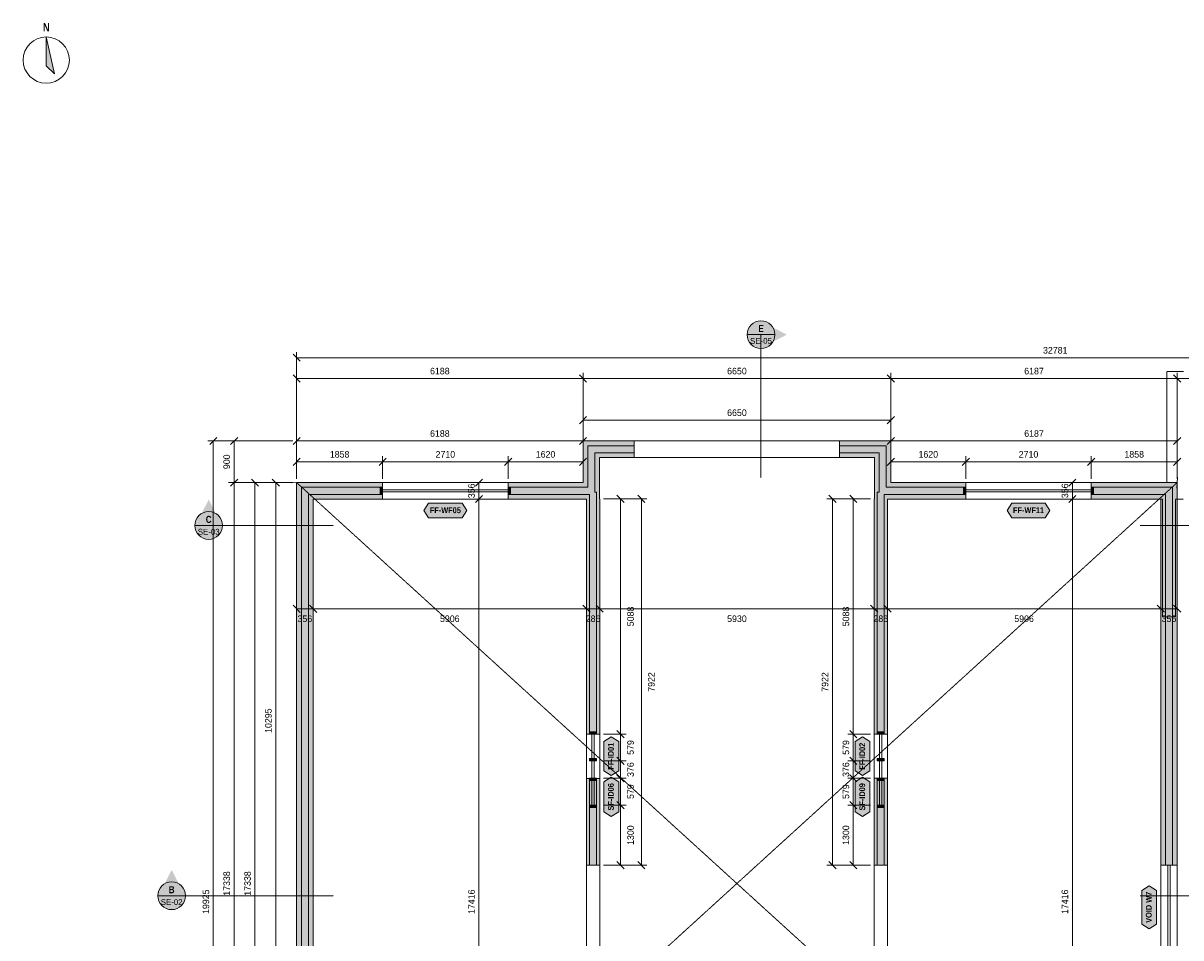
# Model space of a CAD drawing. Header units: millimetres. Extents: x -6044 to 39056, y -10454 to 29228.
# Tile 2 of 4: x -5944 to 19069, y 9147 to 28926. Entities that reach past the tile are written whole.
import ezdxf
from ezdxf.enums import TextEntityAlignment as Align

# ---------------------------------------------------------------- set-up
doc = ezdxf.new("R2010")
doc.units = ezdxf.units.MM
doc.linetypes.add('DASHED', pattern=[1.524, 1.27, -0.254])
for name, color, linetype in [('FILL-C_B2B2B5', 7, 'Continuous'), ('FILL-EPS', 7, 'Continuous'), ('FILL-INK', 7, 'Continuous'), ('FILL-RED', 7, 'Continuous'), ('FILL-TEAL_DK', 7, 'Continuous'), ('FILL-WHITE', 7, 'Continuous'), ('LINE-C_85297A', 7, 'Continuous'), ('LINE-C_85297A-DASH', 7, 'DASHED'), ('LINE-INK', 7, 'Continuous'), ('LINE-RED', 7, 'Continuous'), ('LINE-RED-DASH', 7, 'DASHED'), ('LINE-STEEL_GREY', 7, 'Continuous'), ('LINE-STEEL_GREY-DASH', 7, 'DASHED'), ('LINE-TEAL_DK', 7, 'Continuous'), ('TEXT-INK', 7, 'Continuous'), ('TEXT-RED', 7, 'Continuous'), ('TEXT-TEAL_DK', 7, 'Continuous')]:
    doc.layers.add(name, color=color, linetype=linetype)
doc.styles.add('OpenSansCondensed-Bold', font='OpenSansCondensed-Bold.ttf')

msp = doc.modelspace()

# ---------------------------------------------------------------- hatches: boundary and pattern name
at = {"layer": 'FILL-C_B2B2B5', "true_color": 0xb2b2b5}
h = msp.add_hatch(color=253, dxfattribs=at)
h.dxf.hatch_style = 1
h.paths.add_polyline_path([(7261, 19637), (6407, 19637), (6407, 18783), (6446, 18783), (6446, 13552), (6294, 13552), (6294, 18737), (4533, 18737), (4533, 18889), (6255, 18889), (6255, 19789), (7261, 19789)])
h = msp.add_hatch(color=253, dxfattribs=at)
h.dxf.hatch_style = 1
h.paths.add_polyline_path([(11696, 19789), (12702, 19789), (12702, 18889), (14422, 18889), (14422, 18737), (12662, 18737), (12662, 13552), (12510, 13552), (12510, 18783), (12549, 18783), (12549, 19637), (11696, 19637)])
h = msp.add_hatch(color=253, dxfattribs=at)
h.dxf.hatch_style = 1
h.paths.add_polyline_path([(8235, 67), (7267, 67), (7267, 1755), (5052, 1755), (5052, 967), (4601, 967), (4601, 761), (4703, 761), (4703, 609), (4601, 609), (4601, 67), (1530, 67), (1530, 609), (1428, 609), (1428, 761), (1530, 761), (1530, 967), (1080, 967), (1080, 1755), (67, 1755), (67, 18889), (1823, 18889), (1823, 18737), (219, 18737), (219, 1907), (1232, 1907), (1232, 1119), (1682, 1119), (1682, 761), (1784, 761), (1784, 609), (1682, 609), (1682, 219), (4449, 219), (4449, 609), (4347, 609), (4347, 761), (4449, 761), (4449, 1119), (4899, 1119), (4899, 1907), (7419, 1907), (7419, 219), (8235, 219)])
h = msp.add_hatch(color=253, dxfattribs=at)
h.dxf.hatch_style = 1
h.paths.add_polyline_path([(18737, 10718), (18737, 18737), (17133, 18737), (17133, 18889), (18889, 18889), (18889, 10718)])
h = msp.add_hatch(color=253, dxfattribs=at)
h.dxf.hatch_style = 1
h.paths.add_polyline_path([(6446, 12596), (6446, 10718), (6294, 10718), (6294, 12596)])
h = msp.add_hatch(color=253, dxfattribs=at)
h.dxf.hatch_style = 1
h.paths.add_polyline_path([(12662, 12597), (12662, 10718), (12510, 10718), (12510, 12597)])
at = {"layer": 'FILL-EPS', "true_color": 0xccffff}
h = msp.add_hatch(color=7, dxfattribs=at)
h.dxf.hatch_style = 1
h.paths.add_polyline_path([(6153, 19891), (7261, 19891), (7261, 19789), (6255, 19789), (6255, 18889), (4533, 18889), (4533, 18991), (6153, 18991)])
h = msp.add_hatch(color=7, dxfattribs=at)
h.dxf.hatch_style = 1
h.paths.add_polyline_path([(11696, 19891), (12803, 19891), (12803, 18991), (14422, 18991), (14422, 18889), (12702, 18889), (12702, 19789), (11696, 19789)])
h = msp.add_hatch(color=7, dxfattribs=at)
h.dxf.hatch_style = 1
h.paths.add_polyline_path([(7261, 19535), (6509, 19535), (6509, 18640), (6513, 18640), (6513, 18314), (6513, 17098), (6513, 13552), (6446, 13552), (6446, 18783), (6407, 18783), (6407, 19637), (7261, 19637)])
h = msp.add_hatch(color=7, dxfattribs=at)
h.dxf.hatch_style = 1
h.paths.add_polyline_path([(11696, 19535), (11696, 19637), (12549, 19637), (12549, 18783), (12510, 18783), (12510, 13552), (12443, 13552), (12443, 18640), (12448, 18640), (12448, 19535)])
h = msp.add_hatch(color=7, dxfattribs=at)
h.dxf.hatch_style = 1
h.paths.add_polyline_path([(1428, 865), (978, 865), (978, 1653), (-35, 1653), (-35, 18991), (1823, 18991), (1823, 18889), (67, 18889), (67, 1755), (1080, 1755), (1080, 967), (1530, 967), (1530, 761), (1428, 761)])
h = msp.add_hatch(color=7, dxfattribs=at)
h.dxf.hatch_style = 1
h.paths.add_polyline_path([(18990, 18991), (18990, 10718), (18889, 10718), (18889, 18889), (17133, 18889), (17133, 18991)])
h = msp.add_hatch(color=7, dxfattribs=at)
h.dxf.hatch_style = 1
h.paths.add_polyline_path([(1823, 18635), (321, 18635), (321, 2009), (1334, 2009), (1334, 1221), (1784, 1221), (1784, 761), (1682, 761), (1682, 1119), (1232, 1119), (1232, 1907), (219, 1907), (219, 18737), (1823, 18737)])
h = msp.add_hatch(color=7, dxfattribs=at)
h.dxf.hatch_style = 1
h.paths.add_polyline_path([(6227, 13552), (6227, 13876), (6227, 18314), (6227, 18635), (4533, 18635), (4533, 18737), (6294, 18737), (6294, 13552)])
h = msp.add_hatch(color=7, dxfattribs=at)
h.dxf.hatch_style = 1
h.paths.add_polyline_path([(14422, 18635), (12729, 18635), (12729, 13552), (12662, 13552), (12662, 18737), (14422, 18737)])
h = msp.add_hatch(color=7, dxfattribs=at)
h.dxf.hatch_style = 1
h.paths.add_polyline_path([(18635, 10718), (18635, 18635), (17133, 18635), (17133, 18737), (18737, 18737), (18737, 10718)])
h = msp.add_hatch(color=7, dxfattribs=at)
h.dxf.hatch_style = 1
h.paths.add_polyline_path([(6227, 11027), (6227, 12459), (6227, 12596), (6294, 12596), (6294, 10718), (6264, 10718), (6227, 10718), (6227, 10894)])
h = msp.add_hatch(color=7, dxfattribs=at)
h.dxf.hatch_style = 1
h.paths.add_polyline_path([(6513, 12596), (6513, 12459), (6513, 12357), (6513, 10718), (6362, 10718), (6446, 10718), (6446, 12596)])
h = msp.add_hatch(color=7, dxfattribs=at)
h.dxf.hatch_style = 1
h.paths.add_polyline_path([(12443, 12597), (12510, 12597), (12510, 10718), (12443, 10718)])
h = msp.add_hatch(color=7, dxfattribs=at)
h.dxf.hatch_style = 1
h.paths.add_polyline_path([(12729, 12597), (12729, 10718), (12662, 10718), (12662, 12597)])
at = {"layer": 'FILL-INK', "true_color": 0x14141a}
h = msp.add_hatch(color=250, dxfattribs=at)
h.dxf.hatch_style = 1
h.paths.add_polyline_path([(-5444, 28628), (-5269, 27828), (-5444, 28003)])
at = {"layer": 'FILL-RED', "true_color": 0xb81a1f}
h = msp.add_hatch(color=242, dxfattribs=at)
h.dxf.hatch_style = 1
h.paths.add_polyline_path([(10558, 22191), (9998, 22476), (9998, 21906)])
h = msp.add_hatch(color=242, dxfattribs=at)
h.dxf.hatch_style = 1
h.paths.add_polyline_path([(-1935, 18624), (-2220, 18064), (-1650, 18064)])
h = msp.add_hatch(color=242, dxfattribs=at)
h.dxf.hatch_style = 1
h.paths.add_polyline_path([(-2735, 10617), (-3020, 10057), (-2450, 10057)])
at = {"layer": 'FILL-TEAL_DK', "true_color": 0x006b5c}
h = msp.add_hatch(color=126, dxfattribs=at)
h.dxf.hatch_style = 1
h.paths.add_polyline_path([(1823, 18889), (1823, 18737), (1773, 18737), (1773, 18889)])
h = msp.add_hatch(color=126, dxfattribs=at)
h.dxf.hatch_style = 1
h.paths.add_polyline_path([(4533, 18889), (4583, 18889), (4583, 18737), (4533, 18737), (4533, 18889)])
h = msp.add_hatch(color=126, dxfattribs=at)
h.dxf.hatch_style = 1
h.paths.add_polyline_path([(14423, 18889), (14423, 18737), (14373, 18737), (14373, 18889)])
h = msp.add_hatch(color=126, dxfattribs=at)
h.dxf.hatch_style = 1
h.paths.add_polyline_path([(17133, 18889), (17183, 18889), (17183, 18737), (17133, 18737)])
h = msp.add_hatch(color=126, dxfattribs=at)
h.dxf.hatch_style = 1
h.paths.add_polyline_path([(6294, 13602), (6446, 13602), (6446, 13552), (6294, 13552)])
h = msp.add_hatch(color=126, dxfattribs=at)
h.dxf.hatch_style = 1
h.paths.add_polyline_path([(12510, 13602), (12662, 13602), (12662, 13552), (12510, 13552)])
h = msp.add_hatch(color=126, dxfattribs=at)
h.dxf.hatch_style = 1
h.paths.add_polyline_path([(6294, 13023), (6446, 13023), (6446, 12973), (6294, 12973)])
h = msp.add_hatch(color=126, dxfattribs=at)
h.dxf.hatch_style = 1
h.paths.add_polyline_path([(12510, 13023), (12662, 13023), (12662, 12973), (12510, 12973)])
h = msp.add_hatch(color=126, dxfattribs=at)
h.dxf.hatch_style = 1
h.paths.add_polyline_path([(6294, 12597), (6446, 12597), (6446, 12547), (6294, 12547)])
h = msp.add_hatch(color=126, dxfattribs=at)
h.dxf.hatch_style = 1
h.paths.add_polyline_path([(12510, 12597), (12662, 12597), (12662, 12547), (12510, 12547)])
h = msp.add_hatch(color=126, dxfattribs=at)
h.dxf.hatch_style = 1
h.paths.add_polyline_path([(6294, 12018), (6446, 12018), (6446, 11968), (6294, 11968)])
h = msp.add_hatch(color=126, dxfattribs=at)
h.dxf.hatch_style = 1
h.paths.add_polyline_path([(12510, 12018), (12662, 12018), (12662, 11968), (12510, 11968)])
at = {"layer": 'FILL-WHITE', "true_color": 0xffffff}
h = msp.add_hatch(color=7, dxfattribs=at)
h.dxf.hatch_style = 1
h.paths.add_polyline_path([(10298, 22191), (10288, 22268), (10258, 22341), (10210, 22403), (10148, 22450), (10076, 22480), (9998, 22491), (9920, 22480), (9848, 22450), (9786, 22403), (9738, 22341), (9708, 22268), (9698, 22191), (9708, 22113), (9738, 22041), (9786, 21978), (9848, 21931), (9920, 21901), (9998, 21891), (10076, 21901), (10148, 21931), (10210, 21978), (10258, 22041), (10288, 22113)])
h = msp.add_hatch(color=7, dxfattribs=at)
h.dxf.hatch_style = 1
h.paths.add_polyline_path([(2715, 18386), (2815, 18546), (3541, 18546), (3641, 18386), (3541, 18226), (2815, 18226)])
h = msp.add_hatch(color=7, dxfattribs=at)
h.dxf.hatch_style = 1
h.paths.add_polyline_path([(15315, 18386), (15415, 18546), (16141, 18546), (16241, 18386), (16141, 18226), (15415, 18226)])
h = msp.add_hatch(color=7, dxfattribs=at)
h.dxf.hatch_style = 1
h.paths.add_polyline_path([(-1635, 18064), (-1645, 18142), (-1675, 18214), (-1722, 18276), (-1785, 18324), (-1857, 18354), (-1935, 18364), (-2012, 18354), (-2085, 18324), (-2147, 18276), (-2194, 18214), (-2224, 18142), (-2235, 18064), (-2224, 17986), (-2194, 17914), (-2147, 17852), (-2085, 17804), (-2012, 17774), (-1935, 17764), (-1857, 17774), (-1785, 17804), (-1722, 17852), (-1675, 17914), (-1645, 17986)])
h = msp.add_hatch(color=7, dxfattribs=at)
h.dxf.hatch_style = 1
h.paths.add_polyline_path([(6763, 12657), (6603, 12757), (6603, 13392), (6763, 13492), (6923, 13392), (6923, 12757)])
h = msp.add_hatch(color=7, dxfattribs=at)
h.dxf.hatch_style = 1
h.paths.add_polyline_path([(12193, 12657), (12033, 12757), (12033, 13392), (12193, 13492), (12353, 13392), (12353, 12757)])
h = msp.add_hatch(color=7, dxfattribs=at)
h.dxf.hatch_style = 1
h.paths.add_polyline_path([(6763, 11773), (6603, 11873), (6603, 12518), (6763, 12618), (6923, 12518), (6923, 11873)])
h = msp.add_hatch(color=7, dxfattribs=at)
h.dxf.hatch_style = 1
h.paths.add_polyline_path([(12193, 11773), (12033, 11873), (12033, 12518), (12193, 12618), (12353, 12518), (12353, 11873)])
h = msp.add_hatch(color=7, dxfattribs=at)
h.dxf.hatch_style = 1
h.paths.add_polyline_path([(-2435, 10057), (-2445, 10135), (-2475, 10207), (-2522, 10269), (-2585, 10317), (-2657, 10347), (-2735, 10357), (-2812, 10347), (-2885, 10317), (-2947, 10269), (-2994, 10207), (-3024, 10135), (-3035, 10057), (-3024, 9979), (-2994, 9907), (-2947, 9845), (-2885, 9797), (-2812, 9767), (-2735, 9757), (-2657, 9767), (-2585, 9797), (-2522, 9845), (-2475, 9907), (-2445, 9979)])
h = msp.add_hatch(color=7, dxfattribs=at)
h.dxf.hatch_style = 1
h.paths.add_polyline_path([(18385, 9345), (18225, 9445), (18225, 10171), (18385, 10271), (18545, 10171), (18545, 9445)])

# ---------------------------------------------------------------- linework, layer by layer
at = {"layer": 'LINE-C_85297A', "lineweight": 5}
for p, q in [((18985, 18871), (18996, 19110)), ((-154, 18985), (85, 18996))]:
    msp.add_line(p, q, dxfattribs=at)
at = {"layer": 'LINE-C_85297A-DASH', "lineweight": 5}
for p, q in [((-35, 1653), (18990, 18991)), ((-35, 18991), (18990, 1653))]:
    msp.add_line(p, q, dxfattribs=at)
at = {"layer": 'LINE-INK', "lineweight": 5}
for p, q in [((43, 21613), (-112, 21768)), ((-35, 19971), (-35, 21811)), ((32747, 21691), (-35, 21691)), ((43, 21163), (-112, 21318)), ((-35, 19971), (-35, 21361)), ((6231, 21163), (6075, 21318)), ((6153, 19971), (6153, 21361)), ((12881, 21163), (12725, 21318)), ((12803, 19971), (12803, 21361)), ((19068, 21163), (18913, 21318)), ((18990, 19971), (18990, 21361)), ((32806, 21241), (-35, 21241)), ((6075, 20263), (6231, 20418)), ((6153, 19971), (6153, 20461)), ((6153, 20341), (12803, 20341)), ((12725, 20263), (12881, 20418)), ((12803, 19971), (12803, 20461)), ((-115, 19891), (-1955, 19891)), ((-1757, 19968), (-1912, 19813)), ((-1835, 19891), (-1835, -35)), ((-115, 19891), (-1505, 19891)), ((-1307, 19968), (-1462, 19813)), ((-1385, 19891), (-1385, -35)), ((-112, 19813), (43, 19968)), ((-35, 19071), (-35, 20011)), ((-35, 19891), (6153, 19891)), ((6075, 19813), (6231, 19968)), ((6153, 19071), (6153, 20011)), ((12725, 19813), (12881, 19968)), ((12803, 19071), (12803, 20011)), ((12803, 19891), (18990, 19891)), ((18913, 19813), (19068, 19968)), ((18990, 19071), (18990, 20011)), ((-112, 19363), (43, 19518)), ((-35, 19071), (-35, 19561)), ((1745, 19363), (1901, 19518)), ((1823, 19071), (1823, 19561)), ((4455, 19363), (4611, 19518)), ((4533, 19071), (4533, 19561)), ((6075, 19363), (6231, 19518)), ((6153, 19071), (6153, 19561)), ((12725, 19363), (12881, 19518)), ((12803, 19071), (12803, 19561)), ((14345, 19363), (14501, 19518)), ((14423, 19071), (14423, 19561)), ((17055, 19363), (17211, 19518)), ((17133, 19071), (17133, 19561)), ((18913, 19363), (19068, 19518)), ((18990, 19071), (18990, 19561)), ((-35, 19441), (6153, 19441)), ((12803, 19441), (18990, 19441)), ((-1307, 19068), (-1462, 18913)), ((-857, 18913), (-1012, 19068)), ((-407, 18913), (-562, 19068)), ((3982, 19068), (3826, 18913)), ((16803, 19068), (16647, 18913)), ((-115, 18991), (-1505, 18991)), ((-115, 18991), (-1055, 18991)), ((-935, 1653), (-935, 18991)), ((-115, 18991), (-605, 18991)), ((-485, 1653), (-485, 18991)), ((4533, 18991), (1823, 18991)), ((4533, 18838), (1823, 18838)), ((4533, 18788), (1823, 18788)), ((3904, 18991), (3784, 18991)), ((3904, 18991), (3904, -35)), ((17133, 18991), (14423, 18991)), ((17133, 18838), (14423, 18838)), ((17133, 18788), (14423, 18788)), ((16725, 18991), (16605, 18991)), ((16725, 18991), (16725, -35)), ((4533, 18636), (1823, 18636)), ((3904, 18635), (3784, 18635)), ((3982, 18713), (3826, 18557)), ((6593, 18640), (7083, 18640)), ((6593, 18640), (7533, 18640)), ((6885, 18718), (7040, 18562)), ((6963, 18640), (6963, 10718)), ((7335, 18718), (7490, 18562)), ((7413, 18640), (7413, 10718)), ((12363, 18640), (11423, 18640)), ((11621, 18562), (11465, 18718)), ((11543, 10718), (11543, 18640)), ((12363, 18640), (11873, 18640)), ((12071, 18562), (11915, 18718)), ((11993, 10718), (11993, 18640)), ((17133, 18636), (14423, 18636)), ((16725, 18635), (16605, 18635)), ((16803, 18713), (16647, 18557)), ((-112, 16341), (43, 16185)), ((-35, 16263), (18991, 16264)), ((-35, 16263), (-35, 16143)), ((243, 16341), (399, 16185)), ((321, 16263), (321, 16143)), ((6149, 16341), (6305, 16186)), ((6227, 16263), (6227, 16143)), ((6435, 16341), (6591, 16186)), ((6513, 16263), (6513, 16143)), ((12365, 16341), (12521, 16186)), ((12443, 16264), (12443, 16144)), ((12651, 16341), (12807, 16186)), ((12729, 16264), (12729, 16144)), ((18557, 16342), (18713, 16186)), ((18635, 16264), (18635, 16144)), ((18913, 16342), (19068, 16186)), ((18991, 16264), (18991, 16144)), ((6227, 13552), (6227, 12597)), ((6345, 13552), (6345, 12597)), ((6395, 13552), (6395, 12597)), ((6513, 13552), (6513, 12597)), ((6593, 13552), (7083, 13552)), ((6885, 13630), (7041, 13474)), ((12363, 13552), (11873, 13552)), ((12071, 13474), (11915, 13630)), ((12443, 12597), (12443, 13552)), ((12561, 12597), (12561, 13552)), ((12611, 12597), (12611, 13552)), ((12729, 12597), (12729, 13552)), ((6885, 13051), (7041, 12895)), ((12071, 12895), (11915, 13051)), ((6227, 12973), (6227, 12018)), ((6345, 12973), (6345, 12018)), ((6395, 12973), (6395, 12018)), ((6513, 12973), (6513, 12018)), ((6593, 12973), (7083, 12973)), ((12363, 12973), (11873, 12973)), ((12443, 12018), (12443, 12973)), ((12561, 12018), (12561, 12973)), ((12611, 12018), (12611, 12973)), ((12729, 12018), (12729, 12973)), ((6593, 12597), (7083, 12597)), ((6885, 12675), (7041, 12519)), ((12363, 12597), (11873, 12597)), ((12071, 12519), (11915, 12675)), ((6593, 12018), (7083, 12018)), ((6885, 12096), (7041, 11940)), ((12363, 12018), (11873, 12018)), ((12071, 11940), (11915, 12096)), ((6885, 10796), (7041, 10640)), ((7335, 10796), (7491, 10640)), ((11621, 10640), (11465, 10796)), ((12071, 10640), (11915, 10796)), ((6593, 10718), (7083, 10718)), ((6593, 10718), (7533, 10718)), ((12363, 10718), (11423, 10718)), ((12363, 10718), (11873, 10718)), ((18635, 8898), (18635, 10718)), ((18788, 8898), (18788, 10718)), ((18838, 8898), (18838, 10718)), ((18990, 8898), (18990, 10718))]:
    msp.add_line(p, q, dxfattribs=at)
for points in [[(-5444, 28628), (-5269, 27828), (-5444, 28003)], [(6153, 18991), (6153, 19891), (7261, 19891), (7261, 19535), (6509, 19535), (6509, 18640), (6513, 18640), (6513, 18314), (6513, 17098), (6513, 13552), (6227, 13552), (6227, 13876), (6227, 18314), (6227, 18635), (4533, 18635), (4533, 18991)], [(12448, 19535), (11696, 19535), (11696, 19891), (12803, 19891), (12803, 18991), (14422, 18991), (14422, 18635), (12729, 18635), (12729, 13552), (12443, 13552), (12443, 18640), (12448, 18640)], [(17133, 18991), (18990, 18991), (18990, 10718), (18635, 10718), (18635, 18635), (17133, 18635)], [(6227, 10894), (6227, 11027), (6227, 12459), (6227, 12596), (6513, 12596), (6513, 12459), (6513, 12357), (6513, 10718), (6264, 10718), (6227, 10718)], [(12443, 10718), (12443, 12597), (12729, 12597), (12729, 10718)]]:
    msp.add_lwpolyline(points, close=True, dxfattribs=at)
msp.add_lwpolyline([(-35, 1653), (-35, 18991), (1823, 18991), (1823, 18635), (321, 18635), (321, 2009)], dxfattribs=at)
msp.add_circle((-5444, 28128), 500, dxfattribs=at)
at = {"layer": 'LINE-RED', "lineweight": 5}
for p, q in [((9698, 22191), (10298, 22191)), ((-2235, 18064), (-1635, 18064)), ((-3035, 10057), (-2435, 10057))]:
    msp.add_line(p, q, dxfattribs=at)
for centre in [(9998, 22191), (-1935, 18064), (-2735, 10057)]:
    msp.add_circle(centre, 300, dxfattribs=at)
at = {"layer": 'LINE-RED-DASH', "lineweight": 5}
for p, q in [((9998, 22191), (9998, 19091)), ((-1935, 18064), (765, 18064)), ((20891, 18064), (18191, 18064)), ((-2735, 10057), (765, 10057)), ((21791, 10057), (18191, 10057))]:
    msp.add_line(p, q, dxfattribs=at)
at = {"layer": 'LINE-STEEL_GREY', "lineweight": 5}
for points in [[(7261, 19637), (6407, 19637), (6407, 18783), (6446, 18783), (6446, 13552), (6294, 13552), (6294, 18737), (4533, 18737), (4533, 18889), (6255, 18889), (6255, 19789), (7261, 19789)], [(11696, 19789), (12702, 19789), (12702, 18889), (14422, 18889), (14422, 18737), (12662, 18737), (12662, 13552), (12510, 13552), (12510, 18783), (12549, 18783), (12549, 19637), (11696, 19637)], [(18737, 10718), (18737, 18737), (17133, 18737), (17133, 18889), (18889, 18889), (18889, 10718)], [(6446, 12596), (6446, 10718), (6294, 10718), (6294, 12596)], [(12662, 12597), (12662, 10718), (12510, 10718), (12510, 12597)]]:
    msp.add_lwpolyline(points, close=True, dxfattribs=at)
msp.add_lwpolyline([(67, 1755), (67, 18889), (1823, 18889), (1823, 18737), (219, 18737), (219, 1907)], dxfattribs=at)
at = {"layer": 'LINE-STEEL_GREY-DASH', "lineweight": 5}
for points in [[(-35, 1653), (-35, 18991), (6153, 18991), (6153, 19891), (12803, 19891), (12803, 18991), (18770, 18991), (18770, 21391), (19126, 21391)], [(12443, 3588), (12443, 18640), (12447, 18640), (12447, 19535), (6509, 19535), (6509, 18640), (6513, 18640), (6513, 18321), (6513, 17412), (6513, 15005), (6513, 14163), (6513, 13837), (6513, 13486), (6513, 11825), (6513, 11825), (6513, 11825), (6513, 10005), (6513, 10004), (6513, 9752), (6513, 8130)], [(6227, 8744), (6227, 9639), (6227, 11858), (6227, 12093), (6227, 12093), (6227, 12769), (6227, 13539), (6227, 13539), (6227, 18535), (6227, 18635), (321, 18635), (321, 2009)], [(19126, 18635), (18956, 18635), (18956, 16088), (18670, 16088), (18670, 18635), (12729, 18635), (12729, 3588)]]:
    msp.add_lwpolyline(points, dxfattribs=at)
at = {"layer": 'LINE-TEAL_DK', "lineweight": 5}
for points in [[(1823, 18889), (1823, 18737), (1773, 18737), (1773, 18889)], [(4533, 18889), (4583, 18889), (4583, 18889), (4583, 18889), (4583, 18737), (4583, 18737), (4583, 18737), (4533, 18737), (4533, 18737), (4533, 18737), (4533, 18889), (4533, 18889)], [(14423, 18889), (14423, 18737), (14373, 18737), (14373, 18889)], [(17133, 18889), (17183, 18889), (17183, 18737), (17133, 18737)], [(2715, 18386), (2815, 18546), (3541, 18546), (3641, 18386), (3541, 18226), (2815, 18226)], [(15315, 18386), (15415, 18546), (16141, 18546), (16241, 18386), (16141, 18226), (15415, 18226)], [(6294, 13602), (6446, 13602), (6446, 13552), (6294, 13552)], [(12510, 13602), (12662, 13602), (12662, 13552), (12510, 13552)], [(6763, 12657), (6603, 12757), (6603, 13392), (6763, 13492), (6923, 13392), (6923, 12757)], [(12193, 12657), (12033, 12757), (12033, 13392), (12193, 13492), (12353, 13392), (12353, 12757)], [(6294, 13023), (6446, 13023), (6446, 12973), (6294, 12973)], [(12510, 13023), (12662, 13023), (12662, 12973), (12510, 12973)], [(6294, 12597), (6446, 12597), (6446, 12547), (6294, 12547)], [(6763, 11773), (6603, 11873), (6603, 12518), (6763, 12618), (6923, 12518), (6923, 11873)], [(12193, 11773), (12033, 11873), (12033, 12518), (12193, 12618), (12353, 12518), (12353, 11873)], [(12510, 12597), (12662, 12597), (12662, 12547), (12510, 12547)], [(6294, 12018), (6446, 12018), (6446, 11968), (6294, 11968)], [(12510, 12018), (12662, 12018), (12662, 11968), (12510, 11968)], [(18385, 9345), (18225, 9445), (18225, 10171), (18385, 10271), (18545, 10171), (18545, 9445)]]:
    msp.add_lwpolyline(points, close=True, dxfattribs=at)

# ---------------------------------------------------------------- texts
at = {"layer": 'TEXT-INK', "style": 'OpenSansCondensed-Bold'}
msp.add_text('N', height=178, dxfattribs=at).set_placement((-5444, 28748), align=Align.CENTER)
at = {"layer": 'TEXT-INK'}
for s, p in [('32781', (16356, 21781)), ('6188', (3059, 21331)), ('6650', (9478, 21331)), ('6187', (15897, 21331)), ('6650', (9478, 20431)), ('6188', (3059, 19981)), ('6187', (15897, 19981)), ('1858', (894, 19531)), ('2710', (3178, 19531)), ('1620', (5343, 19531)), ('1620', (13613, 19531)), ('2710', (15778, 19531)), ('1858', (18062, 19531))]:
    msp.add_text(s, height=142.2, dxfattribs=at).set_placement(p, align=Align.CENTER)
for s, rotation, p in [('900', 90, (-1475, 19441)), ('356', 90, (3814, 18813)), ('356', 90, (16635, 18813)), ('5088', 90.0029, (7250, 16096)), ('5088', 90, (11903, 16096)), ('356', 0.0029, (143, 15975)), ('5906', 0.0029, (3274, 15976)), ('286', 0.0029, (6370, 15976)), ('5930', 0.0029, (9478, 15976)), ('286', 0.0029, (12586, 15976)), ('5906', 0.0029, (15682, 15976)), ('356', 0.0029, (18813, 15976)), ('7922', 90.0029, (7700, 14679)), ('7922', 90, (11453, 14679)), ('10295', 90, (-575, 13843)), ('579', 90.0029, (7250, 13263)), ('579', 90, (11903, 13263)), ('376', 90.0029, (7250, 12785)), ('376', 90, (11903, 12785)), ('579', 90.0029, (7250, 12308)), ('579', 90, (11903, 12308)), ('1300', 90.0029, (7251, 11368)), ('1300', 90, (11903, 11368)), ('17338', 90, (-1475, 10322)), ('17338', 90, (-1025, 10322)), ('19925', 90, (-1925, 9928)), ('17416', 90, (3814, 9927)), ('17416', 90, (16635, 9927))]:
    msp.add_text(s, height=142.2, rotation=rotation, dxfattribs=at).set_placement(p, align=Align.CENTER)
at = {"layer": 'TEXT-RED', "style": 'OpenSansCondensed-Bold'}
for s, p in [('E', (9998, 22246)), ('C', (-1935, 18119)), ('B', (-2735, 10112))]:
    msp.add_text(s, height=152, dxfattribs=at).set_placement(p, align=Align.CENTER)
at = {"layer": 'TEXT-RED'}
for s, p in [('SE-05', (9998, 21991)), ('SE-03', (-1935, 17864)), ('SE-02', (-2735, 9857))]:
    msp.add_text(s, height=127, dxfattribs=at).set_placement(p, align=Align.CENTER)
at = {"layer": 'TEXT-TEAL_DK', "style": 'OpenSansCondensed-Bold'}
for s, p in [('FF-WF05', (3178, 18330)), ('FF-WF11', (15778, 18330))]:
    msp.add_text(s, height=127, dxfattribs=at).set_placement(p, align=Align.CENTER)
for s, p in [('FF-ID01', (6818, 13074)), ('FF-ID02', (12248, 13074)), ('SF-ID06', (6818, 12196)), ('SF-ID09', (12248, 12196)), ('VOID W7', (18440, 9808))]:
    msp.add_text(s, height=127, rotation=90, dxfattribs=at).set_placement(p, align=Align.CENTER)

doc.saveas('drawing.dxf')
